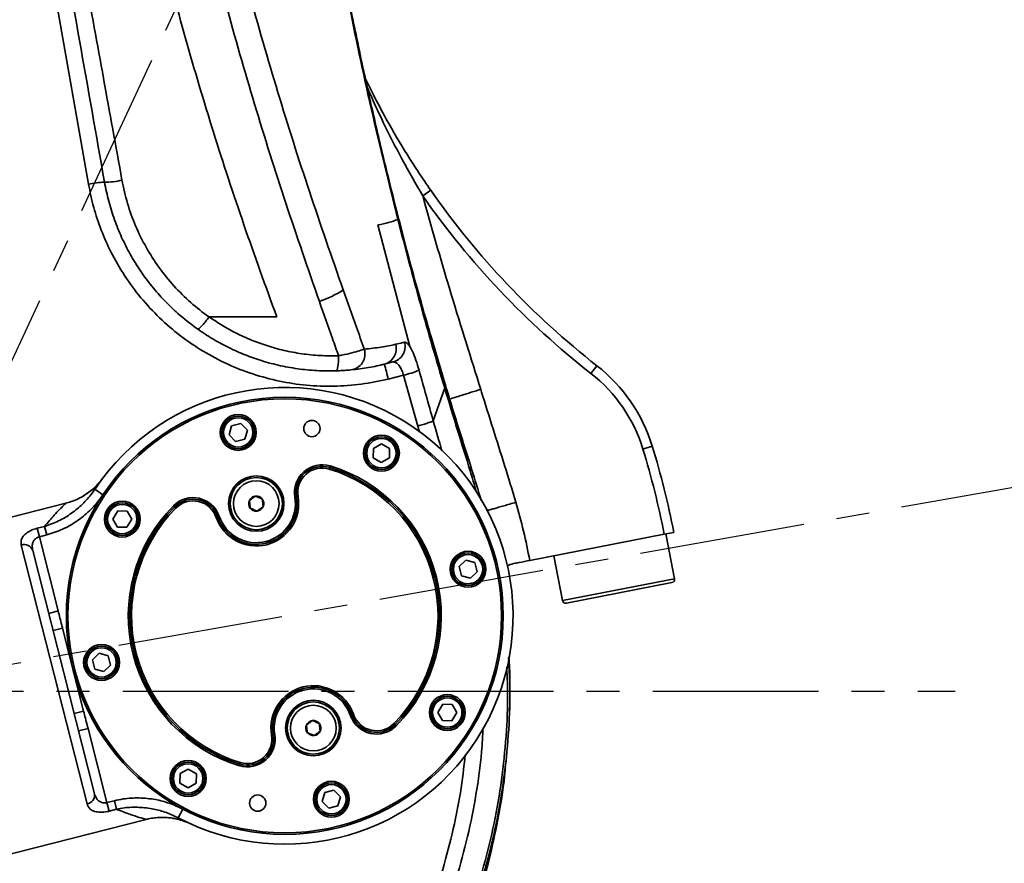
# Model space of a CAD drawing. Header units: millimetres. Extents: x -10540 to 6039, y -7467 to 6433.
# Tile 107 of 179: x -4752 to -4450, y 1220 to 1478. Entities that reach past the tile are written whole.
import ezdxf

# ---------------------------------------------------------------- set-up
doc = ezdxf.new("R2010")
doc.units = ezdxf.units.MM
doc.header["$LTSCALE"] = 8
doc.header["$PDSIZE"] = -1
doc.linetypes.add('CENTER', pattern=[10.16, 6.35, -1.27, 1.27, -1.27])
doc.layers.get('Defpoints').update_dxf_attribs({"true_color": 0x5e5e5e})
doc.layers.add('2细线层', color=4, linetype='Continuous', lineweight=13)
doc.layers.add('细实线层', color=7, linetype='Continuous')
doc.dimstyles.new('ISO-25', dxfattribs={"dimscale": 20, "dimtxt": 5, "dimasz": 6, "dimexe": 6, "dimexo": 0.625, "dimtad": 1, "dimtoh": 1, "dimdec": 0, "dimtxsty": 'Standard', "dimcen": 2.5, "dimclrd": 1, "dimclre": 1, "dimclrt": 4, "dimadec": 1, "dimazin": 2, "dimtfac": 1, "dimtdec": 0, "dimtmove": 0, "dimatfit": 0, "dimfxl": 1, "dimarcsym": 0})

# ---------------------------------------------------------------- blocks, each defined once
blk = doc.blocks.new('1')
at = {"layer": '细实线层', "color": 2, "linetype": 'CENTER'}
blk.add_line((0, 0), (1142.38, 201.43), dxfattribs=at)
blk = doc.blocks.new('*D78')
at = {"layer": 'Defpoints', "color": 0, "linetype": 'ByBlock', "transparency": 16777216}
for p in [(-4976.16, 2662.54), (-2658.47, 2662.54), (-4574.67, 2472.48), (-4229.73, 2154.19), (-4257.59, 674.22)]:
    blk.add_point(p, dxfattribs=at)
at = {"layer": '细实线层', "color": 1, "linetype": 'ByBlock', "lineweight": -2, "transparency": 16777216}
blk.add_arc((-4608.18, 2662.54), 633.76, 290.86508, 349.13492, dxfattribs=at)
at = {"layer": '细实线层', "color": 1, "linetype": 'ByBlock', "transparency": 16777216}
for points in [[(-4005.7, 2544.97), (-3965.88, 2541.18), (-3974.43, 2662.54)], [(-4377.14, 2051.06), (-4387.78, 2089.62), (-4498.13, 2038.41)]]:
    blk.add_solid(points, dxfattribs=at)
at = {"layer": '细实线层', "color": 4, "linetype": 'ByBlock', "transparency": 16777216, "insert": (-4118.82, 2368.92), "char_height": 100, "attachment_point": 5, "rotation": 59.0362}
blk.add_mtext('80°', dxfattribs=at)
blk = doc.blocks.new('*D80')
at = {"layer": 'Defpoints', "color": 0, "linetype": 'ByBlock', "transparency": 16777216}
for p in [(-4801.18, 2432.54), (-4287.88, 1654.68), (-3658.8, 1473.97), (-4801.18, 1272.54), (-4801.18, 1272.54)]:
    blk.add_point(p, dxfattribs=at)
at = {"layer": '细实线层', "color": 1, "linetype": 'ByBlock', "lineweight": -2, "transparency": 16777216}
blk.add_arc((-4801.18, 1272.54), 639.93, 20.75999, 79.24001, dxfattribs=at)
at = {"layer": '细实线层', "color": 1, "linetype": 'ByBlock', "transparency": 16777216}
for points in [[(-4683.58, 1881.3), (-4679.83, 1921.13), (-4801.18, 1912.47)], [(-4183.52, 1504.67), (-4222.08, 1494.06), (-4170.97, 1383.66)]]:
    blk.add_solid(points, dxfattribs=at)
at = {"layer": '细实线层', "color": 4, "linetype": 'ByBlock', "transparency": 16777216, "insert": (-4349.31, 1811.06), "char_height": 100, "attachment_point": 5, "rotation": 320}
blk.add_mtext('80°', dxfattribs=at)
blk = doc.blocks.new('*D81')
at = {"layer": 'Defpoints', "color": 0, "linetype": 'ByBlock', "transparency": 16777216}
for p in [(-4559.05, 2925.54), (-4801.18, 2432.54), (-4310.94, 2323.86), (-4801.18, 1272.54), (-4801.18, 1272.54)]:
    blk.add_point(p, dxfattribs=at)
at = {"layer": '细实线层', "color": 1, "linetype": 'ByBlock', "lineweight": -2, "transparency": 16777216}
for p, q in [((-4801.18, 2445.04), (-4801.18, 3063.18)), ((-4305.66, 2335.18), (-4044.42, 2895.41))]:
    blk.add_line(p, q, dxfattribs=at)
blk.add_arc((-4801.18, 1272.54), 1670.64, 69.11637, 85.88363, dxfattribs=at)
at = {"layer": '细实线层', "color": 1, "linetype": 'ByBlock', "transparency": 16777216}
for points in [[(-4681.97, 2918.88), (-4680.54, 2958.86), (-4801.18, 2943.18)], [(-4197.85, 2851.85), (-4213.44, 2815.01), (-4095.13, 2786.65)]]:
    blk.add_solid(points, dxfattribs=at)
at = {"layer": '细实线层', "color": 4, "linetype": 'ByBlock', "transparency": 16777216, "insert": (-4405.91, 2960), "char_height": 100, "attachment_point": 5, "rotation": 346.817}
blk.add_mtext('25°', dxfattribs=at)
blk = doc.blocks.new('*D83')
at = {"layer": 'Defpoints', "color": 0, "linetype": 'ByBlock', "transparency": 16777216}
for p in [(-1818.37, 1473.97), (-5001.18, 639.74), (-1818.37, -632.05)]:
    blk.add_point(p, dxfattribs=at)
at = {"layer": '细实线层', "color": 1, "linetype": 'ByBlock', "lineweight": -2, "transparency": 16777216}
for p, q in [((-1818.37, 1461.47), (-1818.37, -752.05)), ((-5001.18, 627.24), (-5001.18, -752.05)), ((-4881.18, -632.05), (-1938.37, -632.05))]:
    blk.add_line(p, q, dxfattribs=at)
at = {"layer": '细实线层', "color": 1, "linetype": 'ByBlock', "transparency": 16777216}
for points in [[(-4881.18, -612.05), (-4881.18, -652.05), (-5001.18, -632.05)], [(-1938.37, -612.05), (-1938.37, -652.05), (-1818.37, -632.05)]]:
    blk.add_solid(points, dxfattribs=at)
at = {"layer": '细实线层', "color": 4, "linetype": 'ByBlock', "transparency": 16777216, "insert": (-3409.77, -569.55), "char_height": 100, "attachment_point": 5}
blk.add_mtext('3183', dxfattribs=at)
blk = doc.blocks.new('*D87')
at = {"layer": '2细线层', "color": 1, "linetype": 'ByBlock', "lineweight": -2, "transparency": 16777216}
for p, q in [((-4788.68, 4272.97), (-1386.54, 4272.97)), ((-1506.54, 792.54), (-1506.54, 4152.97)), ((-5173.81, 672.54), (-1386.54, 672.54))]:
    blk.add_line(p, q, dxfattribs=at)
at = {"layer": '2细线层', "color": 1, "linetype": 'ByBlock', "transparency": 16777216}
for points in [[(-1526.54, 4152.97), (-1486.54, 4152.97), (-1506.54, 4272.97)], [(-1526.54, 792.54), (-1486.54, 792.54), (-1506.54, 672.54)]]:
    blk.add_solid(points, dxfattribs=at)
at = {"layer": 'Defpoints', "color": 0, "linetype": 'ByBlock', "transparency": 16777216}
for p in [(-4801.18, 4272.97), (-1506.54, 4272.97), (-5186.31, 672.54)]:
    blk.add_point(p, dxfattribs=at)
at = {"layer": '2细线层', "color": 4, "linetype": 'ByBlock', "transparency": 16777216, "insert": (-1569.6, 2367.54), "char_height": 100, "attachment_point": 5, "rotation": 90}
blk.add_mtext('3600', dxfattribs=at)
blk = doc.blocks.new('*D88')
at = {"layer": '2细线层', "color": 1, "linetype": 'ByBlock', "lineweight": -2, "transparency": 16777216}
for p, q in [((-4813.68, 1272.54), (-6007.93, 1272.54)), ((-5032.89, 231.05), (-5562.6, -139.87))]:
    blk.add_line(p, q, dxfattribs=at)
blk.add_arc((-3545.48, 1272.54), 2342.45, 182.93549, 212.06451, dxfattribs=at)
at = {"layer": '2细线层', "color": 1, "linetype": 'ByBlock', "transparency": 16777216}
for points in [[(-5904.85, 1152.07), (-5864.87, 1153.09), (-5887.93, 1272.54)], [(-5513.92, 40.04), (-5547.27, 17.94), (-5464.31, -71.04)]]:
    blk.add_solid(points, dxfattribs=at)
at = {"layer": 'Defpoints', "color": 0, "linetype": 'ByBlock', "transparency": 16777216}
for p in [(-3526.88, 1285.57), (-4801.18, 1272.54), (-4464.59, 1272.54), (-5696.36, 344.74), (-5022.65, 238.21)]:
    blk.add_point(p, dxfattribs=at)
at = {"layer": '2细线层', "color": 4, "linetype": 'ByBlock', "transparency": 16777216, "insert": (-5726.75, 609.01), "char_height": 100, "attachment_point": 5, "rotation": 286.9194}
blk.add_mtext('35°', dxfattribs=at)
blk = doc.blocks.new('*D97')
at = {"layer": '2细线层', "color": 1, "linetype": 'CENTER', "lineweight": -2, "transparency": 16777216}
blk.add_line((-5434.56, 1272.54), (-6867.15, 1272.54), dxfattribs=at)
blk.add_arc((-5422.06, 1272.54), 1325.09, 147.99049, 174.80951, dxfattribs=at)
at = {"layer": '2细线层', "color": 1, "linetype": 'CENTER', "transparency": 16777216}
for points in [[(-6562.14, 1986.27), (-6529.22, 1963.56), (-6477.53, 2073.68)], [(-6721.74, 1391.51), (-6761.7, 1393.32), (-6747.15, 1272.54)]]:
    blk.add_solid(points, dxfattribs=at)
at = {"layer": 'Defpoints', "color": 0, "linetype": 'CENTER', "transparency": 16777216}
for p in [(-7399.29, 2773.33), (-6624.95, 1828.35), (-5944.82, 1669.34), (-4801.18, 1272.54), (-4464.59, 1272.54)]:
    blk.add_point(p, dxfattribs=at)
at = {"layer": '2细线层', "color": 4, "linetype": 'CENTER', "transparency": 16777216, "insert": (-6737.17, 1715.12), "char_height": 100, "attachment_point": 5, "rotation": 71.4}
blk.add_mtext('37°', dxfattribs=at)
blk = doc.blocks.new('*D98')
at = {"layer": '2细线层', "color": 1, "linetype": 'ByBlock', "lineweight": -2, "transparency": 16777216}
for p, q in [((-3992.8, 1260.04), (-3992.8, -187.38)), ((-5001.18, 627.24), (-5001.18, -187.38)), ((-4881.18, -67.38), (-4112.8, -67.38))]:
    blk.add_line(p, q, dxfattribs=at)
at = {"layer": '2细线层', "color": 1, "linetype": 'ByBlock', "transparency": 16777216}
for points in [[(-4881.18, -47.38), (-4881.18, -87.38), (-5001.18, -67.38)], [(-4112.8, -47.38), (-4112.8, -87.38), (-3992.8, -67.38)]]:
    blk.add_solid(points, dxfattribs=at)
at = {"layer": 'Defpoints', "color": 0, "linetype": 'ByBlock', "transparency": 16777216}
for p in [(-3992.8, 1272.54), (-5001.18, 639.74), (-3992.8, -67.38)]:
    blk.add_point(p, dxfattribs=at)
at = {"layer": '2细线层', "color": 4, "linetype": 'ByBlock', "transparency": 16777216, "insert": (-4496.99, -4.32), "char_height": 100, "attachment_point": 5}
blk.add_mtext('1008', dxfattribs=at)

msp = doc.modelspace()

# ---------------------------------------------------------------- linework, layer by layer
at = {"color": 7, "linetype": 'Continuous', "lineweight": 35}
for p, q in [((-4730.42, 1427.94), (-4756.09, 1573.45)), ((-4625.44, 1426.08), (-4627.9, 1424.37)), ((-4631.89, 1378.2), (-4641.65, 1415.47)), ((-4693.44, 1387.26), (-4672.67, 1387.26)), ((-4693.44, 1387.25), (-4693.44, 1387.26)), ((-4625.21, 1380.83), (-4620.82, 1365.91)), ((-4636.98, 1373.44), (-4639.69, 1372.76)), ((-4574.47, 1372.3), (-4576.32, 1369.93)), ((-4633.74, 1369.38), (-4638.48, 1368.21)), ((-4629.38, 1353.81), (-4633.74, 1369.38)), ((-4621.16, 1365.48), (-4624.66, 1355.39)), ((-4621.16, 1365.48), (-4620.82, 1365.91)), ((-4621.07, 1365.16), (-4621.16, 1365.48)), ((-4621.07, 1365.16), (-4620.71, 1365.55)), ((-4687.29, 1351.13), (-4686.5, 1353.91)), ((-4686.5, 1353.91), (-4683.71, 1354.62)), ((-4683.71, 1354.62), (-4681.69, 1352.56)), ((-4628.84, 1351.9), (-4629.38, 1353.81)), ((-4685.27, 1349.07), (-4687.29, 1351.13)), ((-4681.69, 1352.56), (-4682.47, 1349.78)), ((-4682.47, 1349.78), (-4685.27, 1349.07)), ((-4643.04, 1346.96), (-4640.52, 1348.37)), ((-4640.52, 1348.37), (-4638.04, 1346.9)), ((-4557.48, 1347.63), (-4560.35, 1346.75)), ((-4643.07, 1344.08), (-4643.04, 1346.96)), ((-4640.59, 1342.6), (-4643.07, 1344.08)), ((-4638.07, 1344.01), (-4640.59, 1342.6)), ((-4638.04, 1346.9), (-4638.07, 1344.01)), ((-4656.4, 1341.09), (-4656.55, 1340.61)), ((-4656.4, 1341.09), (-4656.26, 1341.57)), ((-4728.48, 1334.41), (-4725.98, 1332.74)), ((-4666.62, 1332.11), (-4667.11, 1332.02)), ((-4666.62, 1332.11), (-4666.12, 1332.19)), ((-4737.41, 1330.14), (-4789.13, 1316.99)), ((-4704.03, 1328.98), (-4704.38, 1329.33)), ((-4703.67, 1328.63), (-4704.03, 1328.98)), ((-4722.94, 1325.31), (-4721.46, 1327.79)), ((-4721.46, 1327.79), (-4718.58, 1327.76)), ((-4718.58, 1327.76), (-4717.16, 1325.24)), ((-4690.76, 1325.97), (-4691.24, 1325.81)), ((-4690.76, 1325.97), (-4690.29, 1326.13)), ((-4746.15, 1322.48), (-4743.87, 1323.06)), ((-4743.87, 1323.06), (-4743.2, 1320.46)), ((-4721.53, 1322.79), (-4722.94, 1325.31)), ((-4717.16, 1325.24), (-4718.64, 1322.76)), ((-4745.49, 1319.88), (-4746.15, 1322.48)), ((-4743.2, 1320.46), (-4745.49, 1319.88)), ((-4745.49, 1319.88), (-4739.71, 1297.13)), ((-4718.64, 1322.76), (-4721.53, 1322.79)), ((-4553.81, 1320.62), (-4595.04, 1312.61)), ((-4550.86, 1321.19), (-4553.81, 1320.62)), ((-4550.65, 1306.97), (-4553.32, 1320.72)), ((-4730.86, 1237.98), (-4751.03, 1317.31)), ((-4747.52, 1315.67), (-4728.56, 1241.1)), ((-4587.67, 1314.04), (-4585, 1300.3)), ((-4616.76, 1310.71), (-4614.7, 1312.72)), ((-4614.7, 1312.72), (-4611.92, 1311.94)), ((-4611.92, 1311.94), (-4611.21, 1309.14)), ((-4616.05, 1307.91), (-4616.76, 1310.71)), ((-4613.28, 1307.13), (-4616.05, 1307.91)), ((-4611.21, 1309.14), (-4613.28, 1307.13)), ((-4585, 1300.3), (-4550.65, 1306.97)), ((-4551.44, 1305.8), (-4583.83, 1299.51)), ((-4742.62, 1296.39), (-4739.71, 1297.13)), ((-4741.27, 1291.1), (-4738.37, 1291.84)), ((-4738.37, 1291.84), (-4731.9, 1266.41)), ((-4729.19, 1282.13), (-4727.12, 1284.14)), ((-4727.12, 1284.14), (-4724.34, 1283.36)), ((-4728.48, 1279.33), (-4729.19, 1282.13)), ((-4723.63, 1280.56), (-4725.7, 1278.54)), ((-4724.34, 1283.36), (-4723.63, 1280.56)), ((-4725.7, 1278.54), (-4728.48, 1279.33)), ((-4623.23, 1266.03), (-4621.76, 1268.51)), ((-4621.76, 1268.51), (-4618.87, 1268.47)), ((-4618.87, 1268.47), (-4617.46, 1265.95)), ((-4734.81, 1265.67), (-4731.9, 1266.41)), ((-4649.16, 1265.46), (-4649.63, 1265.3)), ((-4621.82, 1263.51), (-4623.23, 1266.03)), ((-4617.46, 1265.95), (-4618.93, 1263.47)), ((-4650.11, 1265.14), (-4649.63, 1265.3)), ((-4636.37, 1262.29), (-4636.73, 1262.64)), ((-4618.93, 1263.47), (-4621.82, 1263.51)), ((-4733.46, 1260.38), (-4730.56, 1261.12)), ((-4730.56, 1261.12), (-4724.77, 1238.37)), ((-4636.02, 1261.94), (-4636.37, 1262.29)), ((-4674.27, 1259.08), (-4673.78, 1259.16)), ((-4673.29, 1259.24), (-4673.78, 1259.16)), ((-4683.85, 1250.66), (-4683.99, 1250.18)), ((-4702.32, 1247.26), (-4699.8, 1248.67)), ((-4699.8, 1248.67), (-4697.32, 1247.19)), ((-4684.14, 1249.7), (-4683.99, 1250.18)), ((-4702.36, 1244.37), (-4702.32, 1247.26)), ((-4699.88, 1242.89), (-4702.36, 1244.37)), ((-4697.36, 1244.31), (-4699.88, 1242.89)), ((-4697.32, 1247.19), (-4697.36, 1244.31)), ((-4658.7, 1238.71), (-4657.92, 1241.49)), ((-4657.92, 1241.49), (-4655.12, 1242.2)), ((-4655.12, 1242.2), (-4653.11, 1240.13)), ((-4724.77, 1238.37), (-4722.48, 1238.96)), ((-4724.77, 1238.37), (-4724.11, 1235.77)), ((-4721.82, 1236.35), (-4722.48, 1238.96)), ((-4656.69, 1236.64), (-4658.7, 1238.71)), ((-4653.11, 1240.13), (-4653.89, 1237.35)), ((-4721.82, 1236.35), (-4724.11, 1235.77)), ((-4702.89, 1233.73), (-4701.48, 1236.39)), ((-4653.89, 1237.35), (-4656.69, 1236.64)), ((-4764.49, 1220.07), (-4712.74, 1233.23))]:
    msp.add_line(p, q, dxfattribs=at)
at = {"color": 7, "linetype": 'Continuous', "lineweight": 35, "flags": 128}
msp.add_lwpolyline([(-4653.7, 1375.34), (-4653.71, 1374.42), (-4653.74, 1373.55), (-4653.8, 1372.76), (-4653.9, 1372.07), (-4654.01, 1371.5), (-4654.15, 1371.08), (-4654.31, 1370.82), (-4654.47, 1370.73)], dxfattribs=at)
at = {"color": 7, "linetype": 'Continuous', "lineweight": 35}
for centre, radius in [((-4670.2, 1295.63), 67), ((-4670.2, 1295.63), 66.5), ((-4684.49, 1351.85), 5.5), ((-4684.49, 1351.85), 5), ((-4684.49, 1351.85), 4.5), ((-4661.89, 1353.04), 2.5), ((-4640.56, 1345.49), 5.5), ((-4640.56, 1345.49), 5), ((-4640.56, 1345.49), 4.5), ((-4678.95, 1330.04), 8.5), ((-4678.95, 1330.04), 8), ((-4678.95, 1330.04), 7), ((-4720.05, 1325.28), 5.5), ((-4720.05, 1325.28), 5), ((-4720.05, 1325.28), 4.5), ((-4613.99, 1309.92), 5.5), ((-4613.99, 1309.92), 5), ((-4613.99, 1309.92), 4.5), ((-4726.41, 1281.34), 5.5), ((-4726.41, 1281.34), 5), ((-4726.41, 1281.34), 4.5), ((-4620.35, 1265.99), 5.5), ((-4661.45, 1261.23), 8.5), ((-4661.45, 1261.23), 8), ((-4620.35, 1265.99), 5), ((-4620.35, 1265.99), 4.5), ((-4661.45, 1261.23), 7), ((-4699.84, 1245.78), 5.5), ((-4699.84, 1245.78), 5), ((-4699.84, 1245.78), 4.5), ((-4655.91, 1239.42), 5.5), ((-4655.91, 1239.42), 5), ((-4655.91, 1239.42), 4.5), ((-4678.51, 1238.23), 2.5)]:
    msp.add_circle(centre, radius, dxfattribs=at)
for centre, radius, start, end in [((-4725.08, 1404.7), 23.85, 91.0104, 102.9504), ((-4725.46, 1451.24), 22.7, 269.9161, 283.5662), ((-4420.48, 1569.24), 250, 214.9341, 231.9795), ((-4420.48, 1569.24), 253, 214.9341, 231.9795), ((-4635.69, 1417.45), 0.369, 294.9206, 353.8264), ((-4669.14, 1421.48), 30.96, 287.9435, 303.0171), ((-4650.54, 1375.92), 4.94, 277.0016, 17.3414), ((-4640.94, 1377.54), 4.94, 284.7342, 15.5322), ((-4638.23, 1378.22), 4.94, 284.6359, 15.1735), ((-4717.4, 1349.77), 81.05, 13.1483, 16.4813), ((-4605.27, 1332.91), 50, 17.1261, 51.9795), ((-4641.88, 1402.44), 34.05, 283.8319, 292.2134), ((-4605.27, 1332.91), 47, 17.1261, 51.9795), ((-4670.2, 1295.63), 70, 242.1624, 146.3664), ((-4801.18, 1272.54), 255, 11, 17.1261), ((-4801.18, 1272.54), 252, 11, 17.1261), ((-4658.73, 1333.43), 8.5, 73.1189, 189.5254), ((-4658.73, 1333.43), 8, 73.1189, 189.5254), ((-4670.2, 1295.63), 47.5, 315.4099, 73.1189), ((-4670.2, 1295.63), 48, 315.4099, 73.1189), ((-4658.73, 1333.43), 7.5, 73.1189, 189.5254), ((-4670.2, 1295.63), 47, 315.4099, 73.1189), ((-4678.95, 1330.04), 13, 199.0034, 9.5254), ((-4678.95, 1330.04), 12.5, 199.0034, 9.5254), ((-4678.95, 1330.04), 12, 199.0034, 9.5254), ((-4678.95, 1330.04), 2.31, 96.7127, 156.7127), ((-4678.95, 1330.04), 2.31, 36.7127, 96.7127), ((-4670.2, 1295.63), 48, 135.4099, 253.1189), ((-4670.2, 1295.63), 47.5, 135.4099, 253.1189), ((-4698.33, 1323.36), 8.5, 19.0034, 135.4099), ((-4698.33, 1323.36), 8, 19.0034, 135.4099), ((-4698.33, 1323.36), 7.5, 19.0034, 135.4099), ((-4678.95, 1330.04), 2.31, 156.7127, 216.7127), ((-4678.95, 1330.04), 2.31, 276.7127, 336.7127), ((-4678.95, 1330.04), 2.31, 336.7127, 36.7127), ((-4670.2, 1295.63), 47, 135.4099, 253.1189), ((-4678.95, 1330.04), 2.31, 216.7127, 276.7127), ((-4750.11, 1314.7), 2.77, 20.5337, 109.3926), ((-4551.63, 1306.78), 1, 281, 11), ((-4584.02, 1300.49), 1, 191, 281), ((-4661.45, 1261.23), 13, 19.0034, 189.5254), ((-4661.45, 1261.23), 12.5, 19.0034, 189.5254), ((-4661.45, 1261.23), 12, 19.0034, 189.5254), ((-4642.07, 1267.9), 7.5, 199.0034, 315.4099), ((-4661.45, 1261.23), 2.31, 96.7127, 156.7127), ((-4661.45, 1261.23), 2.31, 36.7127, 96.7127), ((-4661.45, 1261.23), 2.31, 336.7127, 36.7127), ((-4642.07, 1267.9), 8.5, 199.0034, 315.4099), ((-4642.07, 1267.9), 8, 199.0034, 315.4099), ((-4661.45, 1261.23), 2.31, 156.7127, 216.7127), ((-4661.45, 1261.23), 2.31, 216.7127, 276.7127), ((-4661.45, 1261.23), 2.31, 276.7127, 336.7127), ((-4681.67, 1257.84), 8.5, 253.1189, 9.5254), ((-4681.67, 1257.84), 8, 253.1189, 9.5254), ((-4681.67, 1257.84), 7.5, 253.1189, 9.5254), ((-4731.3, 1240.72), 2.77, 279.1362, 7.9951)]:
    msp.add_arc(centre, radius, start, end, dxfattribs=at)
for points, knots in [([(-4635.53, 1417.11), (-4638.3, 1428.34), (-4643.82, 1450.79), (-4650.95, 1484.75), (-4657.29, 1518.88), (-4662.82, 1553.16), (-4667.61, 1587.56), (-4672.35, 1627.13), (-4676.71, 1671.93), (-4680.39, 1721.96), (-4682.98, 1772.07), (-4684.56, 1822.33), (-4685.23, 1872.73), (-4685, 1923.26), (-4683.92, 1973.77), (-4682.09, 2022.13), (-4679.66, 2068.33), (-4676.68, 2112.37), (-4672.98, 2156.34), (-4668.52, 2200.33), (-4663.13, 2244.3), (-4656.82, 2288.22), (-4649.71, 2331.98), (-4644.48, 2361.06), (-4641.75, 2375.58), (-4641.75, 2375.58)], [0, 0, 0, 0, 0.035973, 0.071963, 0.107968, 0.143979, 0.179984, 0.215966, 0.267929, 0.319905, 0.371886, 0.423854, 0.476171, 0.528497, 0.580823, 0.633141, 0.67884, 0.724547, 0.77025, 0.815945, 0.86195, 0.907966, 0.953988, 1, 1, 1, 1, 1]), ([(-4659.6, 1392.02), (-4663.07, 1402.03), (-4670.02, 1422.04), (-4679.58, 1452.4), (-4688.4, 1483.03), (-4696.3, 1514.09), (-4703.31, 1545.52), (-4709.61, 1577.27), (-4715.19, 1609.18), (-4720.65, 1644.56), (-4725.81, 1683.45), (-4730.47, 1725.84), (-4734.21, 1768.33), (-4737.1, 1810.88), (-4739.18, 1853.48), (-4740.43, 1896.09), (-4740.83, 1938.72), (-4740.39, 1978.92), (-4739.27, 2016.69), (-4737.56, 2052.02), (-4735.07, 2087.29), (-4731.73, 2122.46), (-4727.72, 2155.2), (-4723.15, 2185.51), (-4718.07, 2213.38), (-4712.53, 2238.82), (-4706.58, 2261.78), (-4700.52, 2282.34), (-4693.99, 2302.74), (-4689.37, 2316.22), (-4687.06, 2322.96)], [0, 0, 0, 0, 0.033778, 0.06757, 0.101357, 0.135128, 0.169333, 0.203549, 0.237768, 0.271978, 0.316962, 0.361961, 0.406962, 0.45195, 0.496924, 0.541909, 0.586893, 0.631866, 0.669223, 0.706599, 0.743975, 0.781338, 0.818685, 0.848721, 0.878764, 0.908794, 0.931586, 0.954388, 0.977198, 1, 1, 1, 1]), ([(-4679.91, 2319.69), (-4682.23, 2313.14), (-4686.87, 2300.04), (-4693.46, 2280.22), (-4699.58, 2260.21), (-4705.67, 2237.61), (-4711.35, 2212.33), (-4716.58, 2184.41), (-4721.17, 2154.57), (-4725.13, 2122.83), (-4728.41, 2089.21), (-4730.86, 2055.48), (-4732.58, 2021.7), (-4733.75, 1985.08), (-4734.28, 1945.63), (-4733.95, 1903.37), (-4732.77, 1861.1), (-4730.73, 1818.17), (-4727.81, 1774.6), (-4723.91, 1730.4), (-4719.01, 1686.31), (-4713.64, 1646.53), (-4708.06, 1611.03), (-4702.5, 1579.79), (-4696.26, 1548.7), (-4689.28, 1517.67), (-4681.36, 1486.76), (-4672.44, 1456.04), (-4662.78, 1425.6), (-4655.77, 1405.54), (-4652.27, 1395.52)], [0, 0, 0, 0, 0.022449, 0.044906, 0.067355, 0.089793, 0.12011, 0.150441, 0.180765, 0.216705, 0.252661, 0.288629, 0.324599, 0.360549, 0.405419, 0.4503, 0.495182, 0.540053, 0.587138, 0.634237, 0.681333, 0.728414, 0.76215, 0.795896, 0.829638, 0.86337, 0.897516, 0.931678, 0.965847, 1, 1, 1, 1]), ([(-4706.51, 2312.43), (-4709.53, 2303.75), (-4715.58, 2286.37), (-4723.4, 2259.84), (-4730.12, 2232.98), (-4735.78, 2205.85), (-4740.54, 2178.53), (-4744.52, 2151.06), (-4747.82, 2123.48), (-4750.91, 2091.82), (-4753.56, 2056.07), (-4755.54, 2016.22), (-4756.65, 1976.33), (-4756.96, 1936.4), (-4756.51, 1896.47), (-4755.33, 1857.07), (-4753.48, 1818.23), (-4750.97, 1779.96), (-4747.77, 1741.73), (-4743.86, 1703.58), (-4739.2, 1665.52), (-4733.74, 1627.58), (-4727.87, 1592.49), (-4721.72, 1560.25), (-4715.45, 1530.84), (-4708.49, 1501.6), (-4700.77, 1472.59), (-4692.23, 1443.83), (-4682.85, 1415.38), (-4676.06, 1396.63), (-4672.67, 1387.26)], [0, 0, 0, 0, 0.029577, 0.059153, 0.08873, 0.118306, 0.147884, 0.177461, 0.207039, 0.236617, 0.279027, 0.321437, 0.363847, 0.406258, 0.448668, 0.491079, 0.531793, 0.572507, 0.613221, 0.653935, 0.694648, 0.735362, 0.776076, 0.808065, 0.840055, 0.872044, 0.904033, 0.936022, 0.96801, 1, 1, 1, 1]), ([(-4635.29, 1417.42), (-4636.5, 1422.16), (-4639.19, 1432.68), (-4643.11, 1449.44), (-4647.18, 1467.94), (-4651.14, 1487.32), (-4654.93, 1507.36), (-4658.55, 1528.08), (-4661.99, 1549.46), (-4665.22, 1571.42), (-4668.2, 1593.83), (-4670.86, 1615.68), (-4672.37, 1630.09), (-4673.08, 1636.87)], [0, 0, 0, 0, 0.065947, 0.146246, 0.231862, 0.321088, 0.412488, 0.506388, 0.604261, 0.703856, 0.805176, 0.908331, 1, 1, 1, 1]), ([(-4725.5, 1428.54), (-4728.05, 1443.03), (-4733.16, 1471.99), (-4740.83, 1515.48), (-4748.5, 1559), (-4753.62, 1588.02), (-4756.18, 1602.54)], [0, 0, 0, 0, 0.249917, 0.499837, 0.74992, 1, 1, 1, 1]), ([(-4751.97, 1603.24), (-4751.37, 1599.96), (-4748.37, 1583.57), (-4741.55, 1546.35), (-4733.41, 1502.02), (-4725.8, 1460.39), (-4722.03, 1439.58), (-4720.14, 1429.18)], [0, 0, 0, 0, 0.056472, 0.282365, 0.641125, 0.820564, 1, 1, 1, 1]), ([(-4645.44, 1460.25), (-4644.65, 1458.62), (-4642.66, 1454.52), (-4638.45, 1446.67), (-4633.76, 1438.69), (-4629.12, 1431.45), (-4626.67, 1427.87), (-4625.44, 1426.08)], [0, 0, 0, 0, 0.141728, 0.356354, 0.676461, 0.838239, 1, 1, 1, 1]), ([(-4627.9, 1424.37), (-4630.03, 1428.06), (-4634.3, 1435.47), (-4639.39, 1445.56), (-4642.88, 1452.95), (-4644.4, 1456.49), (-4644.84, 1457.5)], [0, 0, 0, 0, 0.340613, 0.683587, 0.909114, 1, 1, 1, 1]), ([(-4697, 1383.56), (-4699.03, 1385.09), (-4702.59, 1387.78), (-4707.18, 1392.25), (-4711.04, 1396.62), (-4714.56, 1401.35), (-4717.66, 1406.37), (-4720.31, 1411.6), (-4722.52, 1417.03), (-4724.31, 1422.68), (-4725.1, 1426.59), (-4725.5, 1428.54)], [0, 0, 0, 0, 0.140261, 0.246166, 0.352071, 0.460998, 0.569924, 0.675899, 0.781873, 0.890937, 1, 1, 1, 1]), ([(-4720.14, 1429.18), (-4719.63, 1426.79), (-4718.6, 1422), (-4716.06, 1415.11), (-4712.85, 1408.53), (-4708.9, 1402.37), (-4704.3, 1396.69), (-4699.16, 1391.6), (-4695.39, 1388.62), (-4693.46, 1387.26), (-4693.46, 1387.26)], [0, 0, 0, 0, 0.1431035, 0.2866621, 0.4297718, 0.5730293, 0.716737, 0.8599944, 0.9999988, 1, 1, 1, 1]), ([(-4638.48, 1368.21), (-4641.22, 1367.62), (-4646.72, 1366.45), (-4655.14, 1365.87), (-4663.57, 1366.16), (-4671.9, 1367.43), (-4680.05, 1369.61), (-4687.9, 1372.68), (-4695.35, 1376.63), (-4702.32, 1381.37), (-4708.72, 1386.86), (-4714.44, 1393.05), (-4719.45, 1399.84), (-4723.49, 1406.82), (-4726.6, 1413.85), (-4728.95, 1420.78), (-4729.93, 1425.56), (-4730.42, 1427.94)], [0, 0, 0, 0, 0.068368, 0.136954, 0.205323, 0.273688, 0.342272, 0.410638, 0.479013, 0.547606, 0.615982, 0.684438, 0.753113, 0.821569, 0.880999, 0.94057, 1, 1, 1, 1]), ([(-4627.9, 1424.37), (-4627.75, 1423.83), (-4624.91, 1413.61), (-4619.14, 1393.79), (-4613.12, 1374.63), (-4610.1, 1365.05)], [0, 0, 0, 0, 0.027165, 0.513494, 1, 1, 1, 1]), ([(-4641.65, 1415.47), (-4640.51, 1415.68), (-4638.22, 1416.12), (-4636.43, 1416.78), (-4635.53, 1417.11)], [0, 0, 0, 0, 0.499697, 1, 1, 1, 1]), ([(-4621.16, 1365.48), (-4621.16, 1365.48), (-4623.73, 1374.04), (-4628.75, 1391.19), (-4633.27, 1408.47), (-4635.53, 1417.11)], [0, 0, 0, 0, 0.000001, 0.499884, 1, 1, 1, 1]), ([(-4625.22, 1380.8), (-4626.19, 1384.14), (-4628.79, 1393.03), (-4632.17, 1405.23), (-4634.44, 1414.13), (-4635.28, 1417.42)], [0, 0, 0, 0, 0.274586, 0.731979, 1, 1, 1, 1]), ([(-4652.27, 1395.52), (-4650.93, 1391.73), (-4648.78, 1385.69), (-4646.63, 1379.65), (-4645.83, 1377.39)], [0, 0, 0, 0, 0.62654, 1, 1, 1, 1]), ([(-4653.7, 1375.34), (-4654.32, 1377.09), (-4656.29, 1382.65), (-4658.26, 1388.22), (-4659.6, 1392.02)], [0, 0, 0, 0, 0.315928, 1, 1, 1, 1]), ([(-4693.44, 1387.25), (-4693.77, 1386.8), (-4694.43, 1385.89), (-4695.41, 1384.73), (-4696.23, 1383.9), (-4696.71, 1383.57), (-4696.92, 1383.52), (-4696.97, 1383.55), (-4697, 1383.56)], [0, 0, 0, 0, 0.212793, 0.425585, 0.638378, 0.85117, 0.940703, 1, 1, 1, 1]), ([(-4693.46, 1387.26), (-4693.46, 1387.26), (-4693.45, 1387.26), (-4693.44, 1387.26), (-4693.44, 1387.25)], [0, 0, 0, 0, 0.002899, 1, 1, 1, 1]), ([(-4693.44, 1387.26), (-4692.08, 1386.35), (-4689.37, 1384.52), (-4685.02, 1382.16), (-4680.48, 1380.11), (-4675.61, 1378.34), (-4670.45, 1376.91), (-4664.97, 1375.9), (-4659.37, 1375.31), (-4655.59, 1375.33), (-4653.7, 1375.34)], [0, 0, 0, 0, 0.116014, 0.232028, 0.350687, 0.469346, 0.600133, 0.730921, 0.865461, 1, 1, 1, 1]), ([(-4654.47, 1370.73), (-4656.44, 1370.72), (-4660.37, 1370.7), (-4666.31, 1371.3), (-4672.23, 1372.38), (-4677.83, 1373.93), (-4683.02, 1375.82), (-4687.84, 1378.01), (-4692.54, 1380.55), (-4695.51, 1382.56), (-4697, 1383.56)], [0, 0, 0, 0, 0.130709, 0.261418, 0.395926, 0.530433, 0.646494, 0.762555, 0.881278, 1, 1, 1, 1]), ([(-4653.7, 1375.34), (-4653.36, 1375.41), (-4651.9, 1375.69), (-4649.52, 1376.23), (-4647.04, 1376.91), (-4646.23, 1377.23), (-4645.83, 1377.39)], [0, 0, 0, 0, 0.094481, 0.398998, 0.697853, 1, 1, 1, 1]), ([(-4645.83, 1377.39), (-4644.06, 1377.56), (-4640.53, 1377.91), (-4637.63, 1378.54), (-4636.18, 1378.86)], [0, 0, 0, 0, 0.499617, 1, 1, 1, 1]), ([(-4636.18, 1378.86), (-4635.46, 1379.03), (-4634.53, 1379.25), (-4633.65, 1379.47), (-4633.46, 1379.52)], [0, 0, 0, 0, 0.784883, 1, 1, 1, 1]), ([(-4633.46, 1379.52), (-4633.19, 1379.48), (-4632.73, 1379.41), (-4632.13, 1378.56), (-4631.89, 1378.2)], [0, 0, 0, 0, 0.588896, 1, 1, 1, 1]), ([(-4631.89, 1378.2), (-4631.61, 1377.71), (-4630.98, 1376.62), (-4629.95, 1374.09), (-4629.32, 1371.98), (-4629.01, 1370.92)], [0, 0, 0, 0, 0.287508, 0.643929, 1, 1, 1, 1]), ([(-4639.69, 1372.76), (-4641.23, 1372.4), (-4644.31, 1371.68), (-4648.07, 1371.24), (-4649.94, 1371.01)], [0, 0, 0, 0, 0.4996538, 1, 1, 1, 1]), ([(-4636.98, 1373.44), (-4636.73, 1373.44), (-4636.24, 1373.45), (-4635.41, 1372.75), (-4634.63, 1371.62), (-4634.07, 1370.41), (-4633.82, 1369.63), (-4633.74, 1369.38)], [0, 0, 0, 0, 0.233923, 0.465382, 0.68578, 0.902644, 1, 1, 1, 1]), ([(-4649.94, 1371.01), (-4650.19, 1370.99), (-4650.68, 1370.94), (-4652.11, 1370.84), (-4653.45, 1370.76), (-4654.27, 1370.74), (-4654.47, 1370.73)], [0, 0, 0, 0, 0.29133, 0.589305, 0.901906, 1, 1, 1, 1]), ([(-4629.01, 1370.92), (-4627.57, 1365.74), (-4626.13, 1360.56), (-4624.66, 1355.39), (-4624.66, 1355.39)], [0, 0, 0, 0, 0.999996, 1, 1, 1, 1]), ([(-4611.42, 1333.65), (-4612.06, 1335.8), (-4613.94, 1342.1), (-4617.25, 1352.58), (-4619.79, 1360.95), (-4621.07, 1365.16)], [0, 0, 0, 0, 0.204279, 0.599286, 1, 1, 1, 1]), ([(-4620.82, 1365.91), (-4620.81, 1365.9), (-4620.78, 1365.78), (-4620.74, 1365.66), (-4620.71, 1365.55), (-4620.71, 1365.55)], [0, 0, 0, 0, 0.091244, 0.999844, 1, 1, 1, 1]), ([(-4620.71, 1365.55), (-4620.67, 1365.44), (-4619.39, 1361.25), (-4616.82, 1352.92), (-4613.15, 1341.53), (-4610.91, 1334.17), (-4609.93, 1330.94)], [0, 0, 0, 0, 0.009049, 0.363086, 0.720947, 1, 1, 1, 1]), ([(-4619.65, 1362.06), (-4619.54, 1362.09), (-4619.34, 1362.15), (-4617.7, 1362.67), (-4615.28, 1363.42), (-4612.73, 1364.22), (-4610.96, 1364.78), (-4610.25, 1365), (-4610.1, 1365.05)], [0, 0, 0, 0, 0.214307, 0.428614, 0.64292, 0.857227, 0.970231, 1, 1, 1, 1]), ([(-4610.1, 1365.05), (-4610.02, 1364.78), (-4608.76, 1360.75), (-4606.35, 1352.96), (-4602.73, 1341.72), (-4600.45, 1334.19), (-4599.31, 1330.42)], [0, 0, 0, 0, 0.02352, 0.348998, 0.674475, 1, 1, 1, 1]), ([(-4624.66, 1355.39), (-4624.66, 1355.39), (-4623.79, 1352.33), (-4622.91, 1349.27), (-4622.03, 1346.21)], [0, 0, 0, 0, 0.000006, 1, 1, 1, 1]), ([(-4726.52, 1337.21), (-4726.54, 1337.19), (-4726.57, 1337.15), (-4726.7, 1336.98), (-4726.95, 1336.68), (-4727.3, 1336.27), (-4727.88, 1335.63), (-4728.87, 1334.65), (-4730.3, 1333.47), (-4732.09, 1332.28), (-4733.97, 1331.3), (-4735.76, 1330.58), (-4736.91, 1330.29), (-4737.42, 1330.16)], [0, 0, 0, 0, 0.0829165, 0.1362779, 0.1632501, 0.2002551, 0.251243, 0.3371801, 0.477165, 0.6188042, 0.7636159, 0.8970633, 1, 1, 1, 1]), ([(-4743.87, 1323.06), (-4742.43, 1323.56), (-4739.53, 1324.57), (-4735.65, 1326.95), (-4732.18, 1329.81), (-4729.88, 1332.37), (-4728.76, 1334), (-4728.48, 1334.41)], [0, 0, 0, 0, 0.233079, 0.473006, 0.695949, 0.924212, 1, 1, 1, 1]), ([(-4725.98, 1332.74), (-4726.29, 1332.29), (-4727.52, 1330.52), (-4730.08, 1327.68), (-4733.92, 1324.57), (-4738.31, 1322), (-4741.56, 1320.98), (-4743.2, 1320.46)], [0, 0, 0, 0, 0.07639, 0.299149, 0.527954, 0.760424, 1, 1, 1, 1]), ([(-4679.22, 1332.33), (-4679.3, 1332.27), (-4679.69, 1331.98), (-4680.33, 1331.5), (-4680.85, 1331.11), (-4681.07, 1330.95)], [0, 0, 0, 0, 0.14427, 0.645991, 1, 1, 1, 1]), ([(-4677.09, 1331.42), (-4677.47, 1331.58), (-4678.18, 1331.89), (-4678.89, 1332.19), (-4679.22, 1332.33)], [0, 0, 0, 0, 0.534671, 1, 1, 1, 1]), ([(-4743.87, 1323.06), (-4742.85, 1324.26), (-4741.18, 1326.23), (-4739.23, 1328.27), (-4738, 1329.51), (-4737.37, 1330.12), (-4737.39, 1330.1), (-4737.4, 1330.1)], [0, 0, 0, 0, 0.306493, 0.504938, 0.707033, 0.90608, 1, 1, 1, 1]), ([(-4681.07, 1330.95), (-4681.02, 1330.54), (-4680.93, 1329.78), (-4680.84, 1329.01), (-4680.8, 1328.66)], [0, 0, 0, 0, 0.534671, 1, 1, 1, 1]), ([(-4678.68, 1327.75), (-4678.46, 1327.91), (-4677.94, 1328.29), (-4677.3, 1328.77), (-4676.91, 1329.06), (-4676.82, 1329.13)], [0, 0, 0, 0, 0.354009, 0.85573, 1, 1, 1, 1]), ([(-4676.82, 1329.13), (-4676.87, 1329.54), (-4676.96, 1330.3), (-4677.05, 1331.06), (-4677.09, 1331.42)], [0, 0, 0, 0, 0.534671, 1, 1, 1, 1]), ([(-4608.23, 1327.86), (-4608.22, 1327.87), (-4608.03, 1327.92), (-4607.33, 1328.12), (-4606.16, 1328.46), (-4604.69, 1328.88), (-4603.02, 1329.36), (-4601.2, 1329.88), (-4599.94, 1330.24), (-4599.31, 1330.42)], [0, 0, 0, 0, 0.01227, 0.176892, 0.341513, 0.506135, 0.670757, 0.835378, 1, 1, 1, 1]), ([(-4599.31, 1330.42), (-4598.5, 1327.48), (-4596.88, 1321.59), (-4595.65, 1315.6), (-4595.04, 1312.61)], [0, 0, 0, 0, 0.499524, 1, 1, 1, 1]), ([(-4680.8, 1328.66), (-4680.42, 1328.5), (-4679.71, 1328.19), (-4679, 1327.89), (-4678.68, 1327.75)], [0, 0, 0, 0, 0.534671, 1, 1, 1, 1]), ([(-4751.03, 1317.31), (-4751.09, 1317.82), (-4751.2, 1318.74), (-4750.53, 1320.02), (-4749.43, 1321.06), (-4747.94, 1321.93), (-4746.75, 1322.3), (-4746.15, 1322.48)], [0, 0, 0, 0, 0.253681, 0.461619, 0.648059, 0.825098, 1, 1, 1, 1]), ([(-4745.49, 1319.88), (-4745.74, 1319.79), (-4746.04, 1319.69), (-4746.57, 1319.38), (-4747.09, 1318.91), (-4747.55, 1318.06), (-4747.75, 1316.95), (-4747.6, 1316.13), (-4747.52, 1315.67)], [0, 0, 0, 0, 0.128703, 0.152656, 0.314299, 0.496983, 0.715863, 1, 1, 1, 1]), ([(-4602.02, 1310.71), (-4601.98, 1310.76), (-4601.54, 1311.24), (-4600.73, 1311.45), (-4600, 1311.64)], [0, 0, 0, 0, 0.102353, 1, 1, 1, 1]), ([(-4595.04, 1312.61), (-4596.15, 1312.39), (-4597.89, 1312.05), (-4599.44, 1311.75), (-4600, 1311.64)], [0, 0, 0, 0, 0.635024, 1, 1, 1, 1]), ([(-4739.71, 1297.13), (-4739.36, 1295.68), (-4738.93, 1293.91), (-4738.45, 1292.16), (-4738.37, 1291.84)], [0, 0, 0, 0, 0.8195678, 1, 1, 1, 1]), ([(-4601.56, 1282.75), (-4601.41, 1279.92), (-4601.01, 1272.59), (-4601.39, 1260.75), (-4602.63, 1247.29), (-4604.81, 1233.93), (-4607.87, 1220.73), (-4611.8, 1207.77), (-4616.6, 1195.13), (-4622.26, 1182.84), (-4628.75, 1170.94), (-4636.03, 1159.49), (-4644.05, 1148.57), (-4652.78, 1138.22), (-4662.2, 1128.51), (-4672.27, 1119.45), (-4682.93, 1111.07), (-4694.13, 1103.43), (-4705.78, 1096.58), (-4717.87, 1090.56), (-4730.33, 1085.36), (-4743.14, 1081.01), (-4756.19, 1077.51), (-4770.23, 1074.77), (-4785.25, 1072.91), (-4795.87, 1072.66), (-4801.18, 1072.54)], [0, 0, 0, 0, 0.026266, 0.067907, 0.109555, 0.151346, 0.193184, 0.234975, 0.276623, 0.318302, 0.360125, 0.401996, 0.443818, 0.485497, 0.527124, 0.568894, 0.610712, 0.652482, 0.694108, 0.735575, 0.777185, 0.818844, 0.860454, 0.901922, 0.950961, 1, 1, 1, 1]), ([(-4601.27, 1266.56), (-4601.14, 1271.67), (-4600.99, 1277.18), (-4601.46, 1282.67), (-4601.49, 1283.07)], [0, 0, 0, 0, 0.926619, 1, 1, 1, 1]), ([(-4801.18, 1072.91), (-4795.89, 1073.03), (-4785.31, 1073.27), (-4770.34, 1075.12), (-4756.35, 1077.85), (-4743.35, 1081.34), (-4730.59, 1085.69), (-4718.18, 1090.88), (-4706.14, 1096.89), (-4694.55, 1103.72), (-4683.41, 1111.33), (-4672.79, 1119.68), (-4662.77, 1128.7), (-4653.39, 1138.37), (-4644.7, 1148.67), (-4636.71, 1159.55), (-4629.45, 1170.95), (-4622.98, 1182.79), (-4617.34, 1195.03), (-4612.55, 1207.62), (-4608.62, 1220.52), (-4605.55, 1233.67), (-4603.35, 1246.98), (-4602.11, 1260.39), (-4601.69, 1271.42), (-4602.02, 1277.95), (-4602.13, 1280.01)], [0, 0, 0, 0, 0.049394, 0.098786, 0.14056, 0.182478, 0.224447, 0.266367, 0.308143, 0.350054, 0.392108, 0.434211, 0.476266, 0.518177, 0.560152, 0.602269, 0.644436, 0.686555, 0.72853, 0.770485, 0.812582, 0.854728, 0.896824, 0.938779, 0.980754, 1, 1, 1, 1]), ([(-4731.9, 1266.41), (-4731.55, 1264.96), (-4731.12, 1263.19), (-4730.64, 1261.44), (-4730.56, 1261.12)], [0, 0, 0, 0, 0.8195678, 1, 1, 1, 1]), ([(-4661.72, 1263.52), (-4661.81, 1263.46), (-4662.2, 1263.17), (-4662.84, 1262.69), (-4663.36, 1262.3), (-4663.57, 1262.14)], [0, 0, 0, 0, 0.14427, 0.645991, 1, 1, 1, 1]), ([(-4659.6, 1262.61), (-4659.98, 1262.77), (-4660.69, 1263.08), (-4661.39, 1263.38), (-4661.72, 1263.52)], [0, 0, 0, 0, 0.534671, 1, 1, 1, 1]), ([(-4659.33, 1260.32), (-4659.38, 1260.72), (-4659.47, 1261.49), (-4659.56, 1262.25), (-4659.6, 1262.61)], [0, 0, 0, 0, 0.534671, 1, 1, 1, 1]), ([(-4609.39, 1261.26), (-4609.52, 1258.81), (-4609.87, 1251.98), (-4611.44, 1240.85), (-4614, 1227.92), (-4617.45, 1215.22), (-4621.73, 1202.79), (-4626.86, 1190.69), (-4632.8, 1178.94), (-4639.51, 1167.61), (-4646.95, 1156.75), (-4655.11, 1146.44), (-4663.98, 1136.72), (-4673.5, 1127.6), (-4683.64, 1119.14), (-4694.31, 1111.39), (-4705.42, 1104.43), (-4716.94, 1098.3), (-4728.81, 1092.98), (-4741.02, 1088.45), (-4753.49, 1084.75), (-4765.76, 1081.98), (-4777.77, 1080.11), (-4789.45, 1078.98), (-4797.27, 1078.85), (-4801.18, 1078.78)], [0, 0, 0, 0, 0.025211, 0.070383, 0.11561, 0.160786, 0.205808, 0.250808, 0.295961, 0.341165, 0.386314, 0.43131, 0.476359, 0.521567, 0.566827, 0.612033, 0.65708, 0.701477, 0.746024, 0.790626, 0.83518, 0.879581, 0.919706, 0.959872, 1, 1, 1, 1]), ([(-4663.57, 1262.14), (-4663.52, 1261.73), (-4663.43, 1260.96), (-4663.34, 1260.2), (-4663.3, 1259.85)], [0, 0, 0, 0, 0.534671, 1, 1, 1, 1]), ([(-4663.3, 1259.85), (-4662.92, 1259.68), (-4662.21, 1259.38), (-4661.51, 1259.08), (-4661.18, 1258.93)], [0, 0, 0, 0, 0.534671, 1, 1, 1, 1]), ([(-4661.18, 1258.93), (-4660.97, 1259.1), (-4660.44, 1259.48), (-4659.81, 1259.96), (-4659.42, 1260.25), (-4659.33, 1260.32)], [0, 0, 0, 0, 0.354009, 0.85573, 1, 1, 1, 1]), ([(-4801.18, 1083.25), (-4797.37, 1083.31), (-4789.75, 1083.45), (-4778.37, 1084.54), (-4765.63, 1086.53), (-4751.62, 1089.83), (-4736.53, 1094.72), (-4721.9, 1100.84), (-4708.74, 1107.71), (-4697.01, 1115.06), (-4686.61, 1122.62), (-4676.73, 1130.88), (-4667.44, 1139.77), (-4658.08, 1150.04), (-4648.9, 1161.87), (-4640.16, 1175.34), (-4632.56, 1189.49), (-4626.61, 1203.22), (-4622.09, 1216.35), (-4618.75, 1228.75), (-4616.24, 1241), (-4615.28, 1249.15), (-4614.83, 1253.05)], [0, 0, 0, 0, 0.041291, 0.08262, 0.123908, 0.181086, 0.238468, 0.295845, 0.353016, 0.399409, 0.445965, 0.492577, 0.539135, 0.58553, 0.6435, 0.701678, 0.759859, 0.817834, 0.864215, 0.910756, 0.957348, 1, 1, 1, 1]), ([(-4725.97, 1087.22), (-4721.26, 1089.25), (-4711.86, 1093.31), (-4698.4, 1100.76), (-4685.48, 1109.16), (-4673.22, 1118.57), (-4661.74, 1128.88), (-4651.12, 1140.02), (-4641.38, 1151.94), (-4632.56, 1164.61), (-4624.74, 1177.94), (-4617.99, 1191.79), (-4612.33, 1206.09), (-4607.79, 1220.83), (-4604.31, 1235.88), (-4602.98, 1246.09), (-4602.32, 1251.17)], [0, 0, 0, 0, 0.071313, 0.142442, 0.213752, 0.285616, 0.357185, 0.428353, 0.499542, 0.571183, 0.642997, 0.71427, 0.785404, 0.856822, 0.928735, 1, 1, 1, 1]), ([(-4676.37, 1111.38), (-4675.56, 1112.07), (-4671.83, 1115.23), (-4665.17, 1121.59), (-4656.48, 1130.52), (-4648.01, 1140.32), (-4640.03, 1150.68), (-4632.64, 1161.61), (-4625.91, 1173.1), (-4619.99, 1184.9), (-4614.9, 1196.96), (-4610.65, 1209.21), (-4607.12, 1221.86), (-4604.46, 1234.87), (-4602.95, 1244), (-4602.56, 1248.75), (-4602.54, 1249.02)], [0, 0, 0, 0, 0.019897, 0.09108, 0.171816, 0.252607, 0.33333, 0.416562, 0.499872, 0.583096, 0.664282, 0.745547, 0.826737, 0.910739, 0.994821, 1, 1, 1, 1]), ([(-4728.56, 1241.1), (-4728.38, 1240.57), (-4728.08, 1239.67), (-4727.24, 1238.81), (-4726.55, 1238.46), (-4725.95, 1238.3), (-4725.51, 1238.27), (-4725.06, 1238.31), (-4724.87, 1238.35), (-4724.77, 1238.37)], [0, 0, 0, 0, 0.3411185, 0.5710523, 0.7261113, 0.7796473, 0.9051952, 0.9487073, 1, 1, 1, 1]), ([(-4722.48, 1238.96), (-4721.6, 1239.15), (-4719.11, 1239.7), (-4714.86, 1239.94), (-4710.08, 1239.45), (-4705.54, 1238.3), (-4702.85, 1237.03), (-4701.48, 1236.39)], [0, 0, 0, 0, 0.1259175, 0.3532509, 0.5870707, 0.7912122, 1, 1, 1, 1]), ([(-4724.11, 1235.77), (-4724.31, 1235.72), (-4725.17, 1235.52), (-4726.8, 1235.37), (-4728.63, 1235.63), (-4730.19, 1236.44), (-4730.62, 1237.42), (-4730.86, 1237.98)], [0, 0, 0, 0, 0.059386, 0.250317, 0.469931, 0.693234, 1, 1, 1, 1]), ([(-4702.89, 1233.73), (-4704.08, 1234.3), (-4706.51, 1235.45), (-4710.55, 1236.51), (-4714.88, 1237.04), (-4718.72, 1236.94), (-4721.02, 1236.51), (-4721.82, 1236.35)], [0, 0, 0, 0, 0.203636, 0.411652, 0.640139, 0.874261, 1, 1, 1, 1]), ([(-4712.75, 1233.25), (-4712.74, 1233.25), (-4712.62, 1233.21), (-4713.11, 1233.35), (-4714.39, 1233.72), (-4716.82, 1234.48), (-4719.59, 1235.46), (-4721.37, 1236.17), (-4721.82, 1236.35)], [0, 0, 0, 0, 0.027907, 0.207479, 0.372666, 0.635736, 0.906293, 1, 1, 1, 1]), ([(-4712.74, 1233.2), (-4712.52, 1233.27), (-4711.68, 1233.51), (-4710.21, 1233.73), (-4708.39, 1233.87), (-4706.67, 1233.85), (-4705.08, 1233.69), (-4703.67, 1233.44), (-4702.49, 1233.15), (-4701.58, 1232.87), (-4700.95, 1232.65), (-4700.55, 1232.5), (-4700.29, 1232.4), (-4700.09, 1232.32), (-4699.96, 1232.26), (-4699.9, 1232.24), (-4699.91, 1232.24), (-4699.91, 1232.24)], [0, 0, 0, 0, 0.043331, 0.163825, 0.278624, 0.386898, 0.487496, 0.578717, 0.657444, 0.717525, 0.758403, 0.790736, 0.820067, 0.857758, 0.913181, 0.995372, 1, 1, 1, 1])]:
    msp.add_open_spline(points, degree=3, knots=knots, dxfattribs=at)
msp.add_open_spline([(-4629.38, 1353.81), (-4628.83, 1353.97), (-4627.72, 1354.29), (-4626.27, 1354.75), (-4625.14, 1355.15), (-4624.82, 1355.31), (-4624.66, 1355.39)], degree=3, dxfattribs=at)
at = {"layer": '2细线层', "color": 4, "linetype": 'ByBlock'}
for centre, radius, start, end in [((-5805.77, 1852.54), 1840.43, 347.17908, 150), ((-3658.8, 1473.97), 1840.43, 222.17908, 10), ((-4801.18, 1272.54), 808.38, 287.25587, 12.25587)]:
    msp.add_arc(centre, radius, start, end, dxfattribs=at)
at = {"layer": '细实线层', "color": 2, "linetype": 'CENTER'}
for q in [(-4310.94, 2323.86), (-3658.8, 1473.97)]:
    msp.add_line((-4801.18, 1272.54), q, dxfattribs=at)
at = {"layer": '细实线层', "color": 4, "linetype": 'CENTER'}
msp.add_line((-4801.18, 1272.54), (-4464.59, 1272.54), dxfattribs=at)

# ---------------------------------------------------------------- block references
msp.add_blockref('1', (-4801.18, 1272.54), dxfattribs=at)

# ---------------------------------------------------------------- dimensions: what is measured, and where the dimension line sits
at = {"layer": '2细线层', "color": 4, "linetype": 'ByBlock'}
dim = msp.add_linear_dim(base=(-1506.54, 4272.97), p1=(-5186.31, 672.54), p2=(-4801.18, 4272.97), angle=90, dimstyle='ISO-25', dxfattribs=at)
dim.commit()
dim.dimension.update_dxf_attribs({"geometry": '*D87', "text_midpoint": (-1506.54, 2367.54), "dimtype": 160})
at = {"layer": '2细线层', "color": 4, "linetype": 'CENTER'}
dim = msp.add_angular_dim_2l(base=(-6624.95, 1828.35), line1=((-5944.82, 1669.34), (-7399.29, 2773.33)), line2=((-4801.18, 1272.54), (-4464.59, 1272.54)), dimstyle='ISO-25', override={"dimadec": 0}, dxfattribs=at)
dim.commit()
dim.dimension.update_dxf_attribs({"geometry": '*D97', "text_midpoint": (-6737.17, 1715.12)})
at = {"layer": '2细线层', "color": 4, "linetype": 'ByBlock'}
dim = msp.add_angular_dim_2l(base=(-5696.36, 344.74), line1=((-3526.88, 1285.57), (-5022.65, 238.21)), line2=((-4801.18, 1272.54), (-4464.59, 1272.54)), dimstyle='ISO-25', dxfattribs=at)
dim.commit()
dim.dimension.update_dxf_attribs({"geometry": '*D88', "text_midpoint": (-5786.54, 590.83), "dimtype": 162})
dim = msp.add_linear_dim(base=(-3992.8, -67.38), p1=(-5001.18, 639.74), p2=(-3992.8, 1272.54), dimstyle='ISO-25', dxfattribs=at)
dim.commit()
dim.dimension.update_dxf_attribs({"geometry": '*D98', "text_midpoint": (-4496.99, -4.32)})
at = {"layer": '细实线层', "color": 4, "linetype": 'ByBlock'}
for base, line1, line2, picture, middle in [((-4559.05, 2925.54), ((-4801.18, 1272.54), (-4801.18, 2432.54)), ((-4801.18, 1272.54), (-4310.94, 2323.86)), '*D81', (-4420.17, 2899.15)), ((-4229.73, 2154.19), ((-4574.67, 2472.48), (-4257.59, 674.22)), ((-2658.47, 2662.54), (-4976.16, 2662.54)), '*D78', (-4064.74, 2336.47))]:
    dim = msp.add_angular_dim_2l(base=base, line1=line1, line2=line2, dimstyle='ISO-25', dxfattribs=at)
    dim.commit()
    dim.dimension.update_dxf_attribs({"geometry": picture, "text_midpoint": middle, "dimtype": 162})
dim = msp.add_angular_dim_2l(base=(-4287.88, 1654.68), line1=((-4801.18, 1272.54), (-4801.18, 2432.54)), line2=((-4801.18, 1272.54), (-3658.8, 1473.97)), dimstyle='ISO-25', dxfattribs=at)
dim.commit()
dim.dimension.update_dxf_attribs({"geometry": '*D80', "text_midpoint": (-4349.31, 1811.06)})
dim = msp.add_linear_dim(base=(-1818.37, -632.05), p1=(-5001.18, 639.74), p2=(-1818.37, 1473.97), dimstyle='ISO-25', dxfattribs=at)
dim.commit()
dim.dimension.update_dxf_attribs({"geometry": '*D83', "text_midpoint": (-3409.77, -569.55)})

doc.saveas('drawing.dxf')
